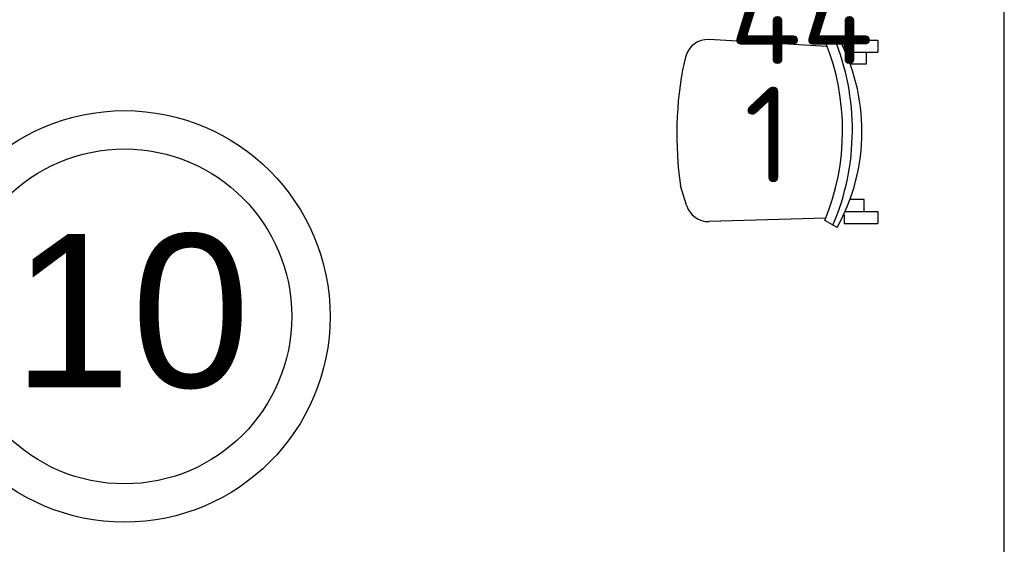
# Model space of a CAD drawing. Header units: millimetres. Extents: x 151654 to 877351, y 70322 to 154322.
# Tile 14 of 173: x 227051 to 229622, y 102305 to 103674. Entities that reach past the tile are written whole.
import ezdxf

# ---------------------------------------------------------------- set-up
doc = ezdxf.new("R2010")
doc.units = ezdxf.units.MM
doc.layers.add('технологич.о', color=152, linetype='Continuous', lineweight=30)
doc.styles.add('GOST', font='isocpeur.ttf')
doc.styles.get("Standard").update_dxf_attribs({"font": 'arial.ttf'})

# ---------------------------------------------------------------- blocks, each defined once
blk = doc.blocks.new('superkomfortchair 2')
at = {"layer": 'технологич.о', "linetype": 'Continuous'}
for p, q in [((-239.2, -32.01), (-239.2, 55.695)), ((-239.2, 55.695), (-208, 55.695)), ((-208, -28.902), (-208, 55.695)), ((208, -28.451), (208, 55.695)), ((208, 55.695), (239.2, 55.695)), ((239.2, -32.01), (239.2, 55.695)), ((-208, 25.149), (-176.8, 25.149)), ((-176.8, 25.149), (-176.8, -16.449)), ((208, 20.149), (176.8, 20.149)), ((176.8, 20.149), (176.8, -17.679)), ((-208, -23.451), (-195.0676, -23.451)), ((-249.58336, -49.416), (-233.80448, -80.984)), ((-239.2, -32.01), (-214.95656, -32.01)), ((216.62264, -32.01), (239.2, -32.01)), ((249.79032, -50.487), (231.5248, -82.322)), ((-222.58288, -76.582), (-240.46048, -385.443)), ((225.59576, -79.924), (234.65, -384.913)), ((-194.47064, -446.69), (-180.09368, -450.434)), ((191.47336, -443.715), (141.24136, -459.332))]:
    blk.add_line(p, q, dxfattribs=at)
for centre, major_axis, start_param, end_param in [((-0.86112, -466.333), (-499.8656, 0), 4.187126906, 5.2331917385), ((-4.36904, -598.93), (-611.75504, 0), 4.2951139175, 5.1170365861), ((-2.782, -609.946), (-596.65944, 0), 4.3088252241, 5.1099732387), ((-178.1572, -388.777), (-62.4, 0), 6.2275878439, 7.5894769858), ((172.27496, -386.625), (-62.4, 0), 1.8835191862, 3.1701305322), ((5.6784, 383.421), (-886.88392, 0), 1.3597668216, 1.7242509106)]:
    blk.add_ellipse(centre, major_axis=major_axis, ratio=0.9615384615, start_param=start_param, end_param=end_param, dxfattribs=at)

msp = doc.modelspace()

# ---------------------------------------------------------------- linework, layer by layer
at = {"lineweight": 30}
msp.add_line((229622.2, 100488.4), (229622.2, 105138.4), dxfattribs=at)
at = {"color": 1}
for radius in [537, 437]:
    msp.add_circle((227324.4, 102899.4), radius, dxfattribs=at)

# ---------------------------------------------------------------- block references
at = {"layer": 'технологич.о', "lineweight": 25, "rotation": 269.9553615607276}
msp.add_blockref('superkomfortchair 2', (229236.1, 103381.1), dxfattribs=at)

# ---------------------------------------------------------------- texts
at = {"style": 'GOST'}
for s, p in [('44', (228904.4, 103557.9)), ('1', (228942.5, 103249, 11.2))]:
    msp.add_text(s, height=250, dxfattribs=at).set_placement(p)
at = {"color": 1}
msp.add_text('10', height=400, dxfattribs=at).set_placement((227031.2, 102714.2))

doc.saveas('drawing.dxf')
